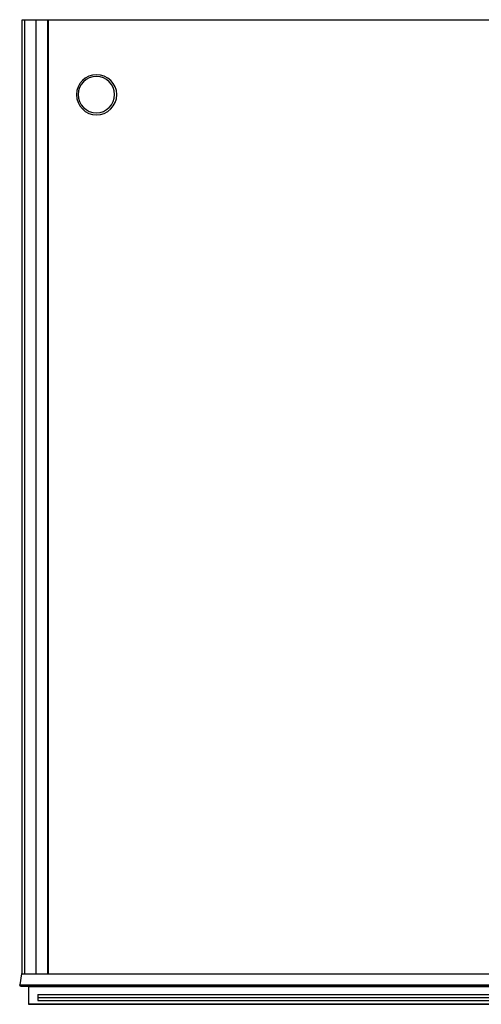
# Model space of a CAD drawing. Header units: millimetres. Extents: x 3884.54 to 3885.69, y 1889.56 to 1890.55.
# Tile 1 of 9: x 3884.54 to 3885, y 1889.56 to 1890.54. Entities that reach past the tile are written whole.
import ezdxf

# ---------------------------------------------------------------- set-up
doc = ezdxf.new("R2010")
doc.units = ezdxf.units.MM
doc.layers.add('SANINDUSA', color=3, linetype='Continuous')

msp = doc.modelspace()

# ---------------------------------------------------------------- linework, layer by layer
at = {"layer": 'SANINDUSA'}
for points in [[(3884.54405, 1889.58856), (3884.54405, 1889.58856), (3884.54405, 1890.54181), (3884.54405, 1890.54181)], [(3884.54405, 1890.54181), (3884.54405, 1890.54181), (3885.59805, 1890.54181), (3885.59805, 1890.54181)], [(3884.54659, 1889.58814), (3884.54659, 1889.58814), (3884.54659, 1890.54181), (3884.54659, 1890.54181)], [(3884.55802, 1889.58814), (3884.55802, 1889.58814), (3884.55802, 1890.54181), (3884.55802, 1890.54181)], [(3884.56945, 1889.58814), (3884.56945, 1889.58814), (3884.56945, 1890.54181), (3884.56945, 1890.54181)], [(3884.5703, 1889.58856), (3884.5703, 1889.58856), (3884.5703, 1890.54181), (3884.5703, 1890.54181)], [(3884.63802, 1890.46689), (3884.63802, 1890.46689), (3884.63845, 1890.46689), (3884.63845, 1890.46689)], [(3884.54321, 1889.58814), (3884.54321, 1889.58814), (3884.54151, 1889.57713), (3884.54151, 1889.57713)], [(3884.54363, 1889.58856), (3884.54363, 1889.58856), (3884.54321, 1889.58814), (3884.54321, 1889.58814)], [(3884.54321, 1889.58814), (3884.54321, 1889.58814), (3884.54405, 1889.58814), (3884.54405, 1889.58814)], [(3884.54405, 1889.58856), (3884.54405, 1889.58856), (3884.54363, 1889.58856), (3884.54363, 1889.58856)], [(3884.54405, 1889.58814), (3884.54405, 1889.58814), (3884.5703, 1889.58814), (3884.5703, 1889.58814)], [(3884.56945, 1889.58814), (3884.56945, 1889.58814), (3885.06936, 1889.58814), (3885.06936, 1889.58814)], [(3884.54151, 1889.57713), (3884.54151, 1889.57713), (3885.07105, 1889.57713), (3885.07105, 1889.57713)], [(3884.54278, 1889.57586), (3884.54278, 1889.57586), (3885.59762, 1889.57586), (3885.59762, 1889.57586)], [(3884.5504, 1889.57544), (3884.5504, 1889.57544), (3884.5504, 1889.55808), (3884.5504, 1889.55808)], [(3884.5504, 1889.57544), (3884.5504, 1889.57544), (3885.06259, 1889.57544), (3885.06259, 1889.57544)], [(3884.55971, 1889.5674), (3884.55971, 1889.5674), (3884.55971, 1889.56147), (3884.55971, 1889.56147)], [(3884.55971, 1889.5674), (3884.55971, 1889.5674), (3885.59847, 1889.5674), (3885.59847, 1889.5674)], [(3884.55971, 1889.56443), (3884.55971, 1889.56443), (3885.59847, 1889.56443), (3885.59847, 1889.56443)], [(3884.5504, 1889.55808), (3884.5504, 1889.55808), (3885.06216, 1889.55808), (3885.06216, 1889.55808)], [(3884.55083, 1889.55766), (3884.55083, 1889.55766), (3885.06216, 1889.55766), (3885.06216, 1889.55766)], [(3884.55083, 1889.55766), (3884.55083, 1889.55766), (3885.06216, 1889.55766), (3885.06216, 1889.55766)], [(3884.55971, 1889.56147), (3884.55971, 1889.56147), (3885.59847, 1889.56147), (3885.59847, 1889.56147)]]:
    msp.add_open_spline(points, degree=3, dxfattribs=at)
for points, knots in [([(3884.63845, 1890.46689), (3884.63845, 1890.45588), (3884.62913, 1890.44657), (3884.61813, 1890.44657), (3884.61813, 1890.44657), (3884.60712, 1890.44657), (3884.59823, 1890.45588), (3884.59823, 1890.46689), (3884.59823, 1890.46689), (3884.59823, 1890.4779), (3884.60712, 1890.48678), (3884.61813, 1890.48678), (3884.61813, 1890.48678), (3884.62913, 1890.48678), (3884.63845, 1890.4779), (3884.63845, 1890.46689)], [0, 0, 0, 0, 0.25, 0.25, 0.25, 0.25, 0.5, 0.5, 0.5, 0.5, 0.75, 0.75, 0.75, 0.75, 1, 1, 1, 1]), ([(3884.63633, 1890.46689), (3884.63633, 1890.45715), (3884.62786, 1890.44869), (3884.61813, 1890.44869), (3884.61813, 1890.44869), (3884.60797, 1890.44869), (3884.59993, 1890.45715), (3884.59993, 1890.46689), (3884.59993, 1890.46689), (3884.59993, 1890.47705), (3884.60797, 1890.48509), (3884.61813, 1890.48509), (3884.61813, 1890.48509), (3884.62786, 1890.48509), (3884.63633, 1890.47705), (3884.63633, 1890.46689)], [0, 0, 0, 0, 0.25, 0.25, 0.25, 0.25, 0.5, 0.5, 0.5, 0.5, 0.75, 0.75, 0.75, 0.75, 1, 1, 1, 1]), ([(3884.54278, 1889.57586), (3884.54278, 1889.57586), (3884.54236, 1889.57586), (3884.54236, 1889.57586), (3884.54236, 1889.57586), (3884.54236, 1889.57586), (3884.54194, 1889.57586), (3884.54194, 1889.57586), (3884.54194, 1889.57586), (3884.54194, 1889.57586), (3884.54194, 1889.57628), (3884.54194, 1889.57628), (3884.54194, 1889.57628), (3884.54194, 1889.57628), (3884.54151, 1889.57671), (3884.54151, 1889.57671), (3884.54151, 1889.57671), (3884.54151, 1889.57671), (3884.54151, 1889.57713), (3884.54151, 1889.57713)], [0, 0, 0, 0, 0.2, 0.2, 0.2, 0.2, 0.4, 0.4, 0.4, 0.4, 0.6, 0.6, 0.6, 0.6, 0.8, 0.8, 0.8, 0.8, 1, 1, 1, 1]), ([(3884.5504, 1889.55808), (3884.5504, 1889.55808), (3884.5504, 1889.55766), (3884.5504, 1889.55766), (3884.5504, 1889.55766), (3884.5504, 1889.55766), (3884.55083, 1889.55766), (3884.55083, 1889.55766)], [0, 0, 0, 0, 0.5, 0.5, 0.5, 0.5, 1, 1, 1, 1])]:
    msp.add_open_spline(points, degree=3, knots=knots, dxfattribs=at)

doc.saveas('drawing.dxf')
